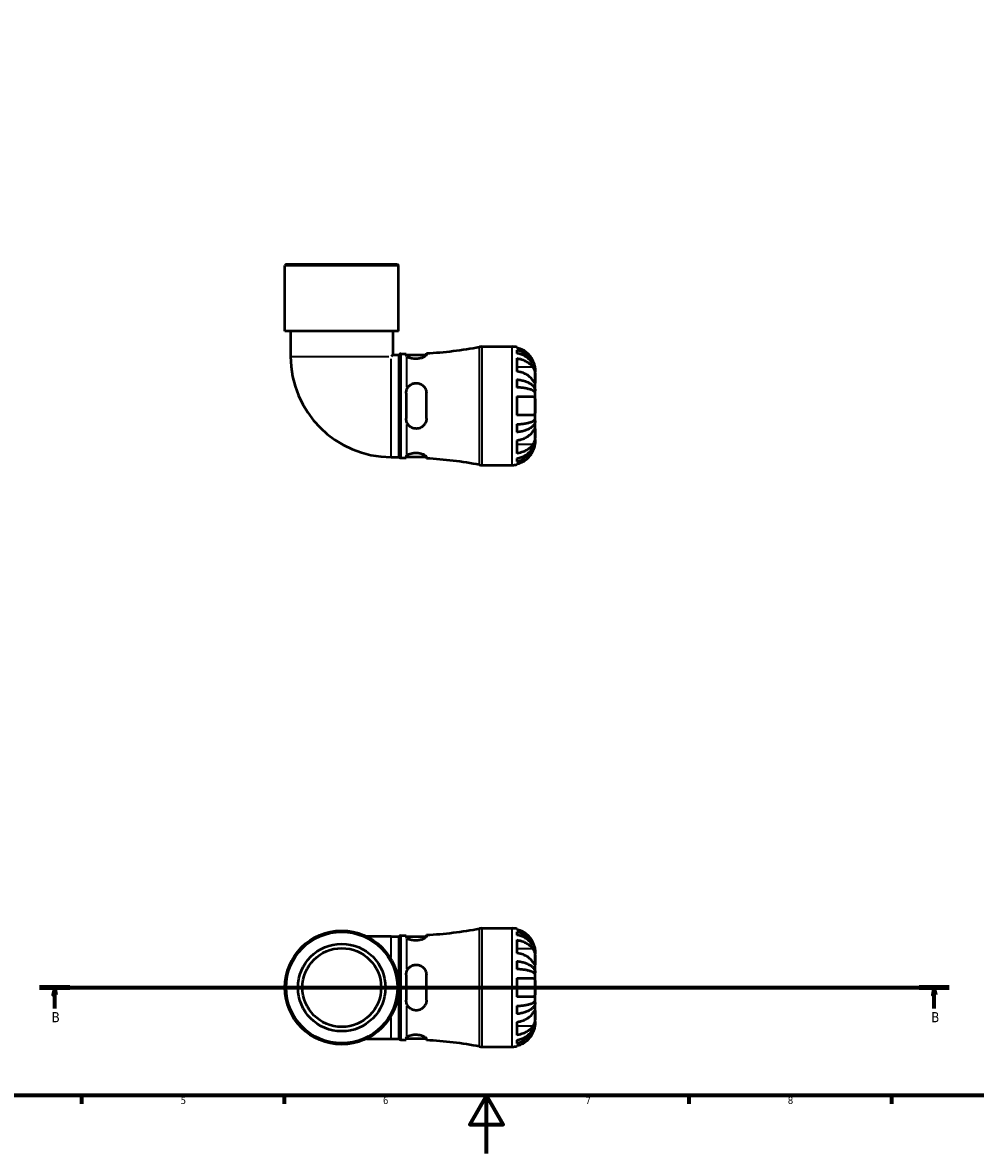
# Model space of a CAD drawing. Header units: millimetres. Extents: x 0 to 902, y 0 to 783.
# Tile 2 of 5: x 260 to 590, y 0 to 391. Entities that reach past the tile are written whole.
import ezdxf

# ---------------------------------------------------------------- set-up
doc = ezdxf.new("R2010")
doc.units = ezdxf.units.MM
doc.linetypes.add('CHAIN', pattern=[0.7087, 0.4724, -0.0591, 0.1181, -0.0591])
for name, color, linetype, lineweight in [('Border (ISO)', 7, 'Continuous', 70), ('Section Line (ISO)', 7, 'CHAIN', 70), ('Visible (ISO)', 7, 'Continuous', 50), ('Visible Narrow (ISO)', 7, 'Continuous', 35)]:
    doc.layers.add(name, color=color, linetype=linetype, lineweight=lineweight)
doc.styles.add('Label Text (ISO)', font='tahoma.ttf')
doc.styles.add('Note Text (ISO)', font='tahoma.ttf')

# ---------------------------------------------------------------- blocks, each defined once
blk = doc.blocks.new('Borders Default Border')
at = {"layer": 'Border (ISO)'}
for p, q in [((280.33, 20), (280.33, 17.1)), ((350.42, 20), (350.42, 17.1)), ((490.58, 20), (490.58, 17.1)), ((560.67, 20), (560.67, 17.1))]:
    blk.add_line(p, q, dxfattribs=at)
at = {"layer": 'Border (ISO)', "flags": 128}
for points in [[(20, 20), (20, 574), (821, 574), (821, 20), (20, 20)], [(420.5, 0), (420.5, 20), (414.73, 10), (426.27, 10), (420.5, 20)]]:
    blk.add_lwpolyline(points, dxfattribs=at)
at = {"layer": 'Border (ISO)', "color": 232, "true_color": 0xca0064, "char_height": 2.5, "attachment_point": 7, "style": 'Note Text (ISO)'}
for s, insert in [('5', (314.64, 17.05)), ('6', (384.66, 17.05)), ('7', (454.77, 17.1)), ('8', (524.81, 17.04))]:
    blk.add_mtext(s, dxfattribs=dict(at, insert=insert))
blk = doc.blocks.new('2dTransSection0')
at = {"layer": 'Section Line (ISO)', "linetype": 'CHAIN'}
blk.add_line((265.84, 57.4), (580.72, 57.4), dxfattribs=at)
at = {"layer": 'Section Line (ISO)', "linetype": 'Continuous', "lineweight": 140}
for p, q in [((265.84, 57.4), (276.26, 57.4)), ((570.3, 57.4), (580.72, 57.4))]:
    blk.add_line(p, q, dxfattribs=at)
at = {"layer": 'Section Line (ISO)', "linetype": 'Continuous'}
for p, q in [((271.05, 57.4), (270.55, 54.9)), ((270.55, 54.9), (271.55, 54.9)), ((271.05, 54.9), (271.05, 57.4)), ((271.55, 54.9), (271.05, 57.4)), ((271.05, 50.18), (271.05, 54.9)), ((575.51, 57.4), (575.01, 54.9)), ((575.01, 54.9), (576.01, 54.9)), ((575.51, 54.9), (575.51, 57.4)), ((576.01, 54.9), (575.51, 57.4)), ((575.51, 50.18), (575.51, 54.9))]:
    blk.add_line(p, q, dxfattribs=at)
at = {"layer": 'Section Line (ISO)', "linetype": 'Continuous', "flags": 128}
for points in [[(271.55, 54.9), (271.05, 57.4), (270.55, 54.9), (271.55, 54.9)], [(576.01, 54.9), (575.51, 57.4), (575.01, 54.9), (576.01, 54.9)]]:
    blk.add_lwpolyline(points, dxfattribs=at)
at = {"layer": 'Section Line (ISO)'}
for points in [[(271.55, 54.9), (271.05, 57.4), (270.55, 54.9), (271.55, 54.9)], [(576.01, 54.9), (575.51, 57.4), (575.01, 54.9), (576.01, 54.9)]]:
    blk.add_solid(points, dxfattribs=at)
at = {"layer": 'Section Line (ISO)', "char_height": 3.5, "attachment_point": 7, "style": 'Label Text (ISO)'}
for insert in [(269.98, 45.4), (574.44, 45.4)]:
    blk.add_mtext('B', dxfattribs=dict(at, insert=insert))

msp = doc.modelspace()

# ---------------------------------------------------------------- linework, layer by layer
at = {"layer": 'Visible (ISO)'}
for p, q in [((351.133, 307.741), (350.723, 307.331)), ((390.101, 307.331), (350.723, 307.331)), ((350.723, 284.641), (350.723, 307.331)), ((351.133, 307.741), (389.691, 307.741)), ((389.691, 307.741), (390.101, 307.331)), ((390.101, 284.641), (390.101, 307.331)), ((390.101, 284.641), (350.723, 284.641)), ((352.692, 284.641), (352.692, 275.885)), ((388.132, 284.641), (388.132, 276.462)), ((418.903, 279.241), (429.412, 279.241)), ((431.012, 279.08), (431.012, 278.826)), ((431.012, 278.053), (431.012, 276.909)), ((388.132, 276.462), (387.556, 275.885)), ((388.132, 276.462), (390.256, 276.462)), ((390.256, 241.021), (390.256, 276.462)), ((390.906, 276.781), (392.706, 276.781)), ((392.706, 276.781), (392.706, 276.236)), ((392.706, 276.381), (399.704, 276.381)), ((399.706, 276.412), (399.706, 276.951)), ((431.012, 275.206), (431.012, 270.681)), ((437.412, 270.437), (437.404, 270.437)), ((437.412, 270.437), (437.412, 271.241)), ((437.412, 270.131), (437.412, 270.437)), ((437.412, 267.58), (437.412, 270.131)), ((431.012, 267.884), (431.012, 265.122)), ((437.412, 263.892), (437.412, 267.58)), ((392.706, 263.141), (392.706, 254.341)), ((399.706, 254.341), (399.706, 263.141)), ((437.412, 263.892), (436.853, 263.892)), ((437.412, 263.153), (437.412, 263.892)), ((437.412, 258.741), (437.412, 263.153)), ((431.012, 261.941), (431.012, 255.541)), ((437.412, 254.33), (437.412, 258.741)), ((431.012, 252.36), (431.012, 249.598)), ((437.412, 253.591), (436.853, 253.591)), ((437.412, 253.591), (437.412, 254.33)), ((437.412, 249.902), (437.412, 253.591)), ((431.012, 246.802), (431.012, 242.276)), ((437.412, 247.046), (437.404, 247.046)), ((437.412, 247.352), (437.412, 249.902)), ((437.412, 247.046), (437.412, 247.352)), ((437.412, 246.241), (437.412, 247.046)), ((387.556, 241.021), (390.256, 241.021)), ((390.906, 240.701), (392.706, 240.701)), ((392.706, 241.246), (392.706, 240.701)), ((392.706, 241.101), (399.704, 241.101)), ((399.706, 240.531), (399.706, 241.071)), ((431.012, 240.574), (431.012, 239.43)), ((418.903, 238.241), (429.412, 238.241)), ((431.012, 238.656), (431.012, 238.403)), ((387.556, 75.121), (378.994, 75.121)), ((387.556, 75.121), (390.256, 75.121)), ((390.256, 39.681), (390.256, 75.121)), ((390.906, 75.441), (392.706, 75.441)), ((392.706, 75.441), (392.706, 74.896)), ((392.706, 75.041), (399.704, 75.041)), ((399.706, 75.072), (399.706, 75.611)), ((418.903, 77.901), (429.412, 77.901)), ((431.012, 77.739), (431.012, 77.486)), ((431.012, 76.712), (431.012, 75.568)), ((431.012, 73.866), (431.012, 69.34)), ((431.012, 66.544), (431.012, 63.782)), ((437.412, 69.097), (437.404, 69.097)), ((437.412, 69.097), (437.412, 69.901)), ((437.412, 68.79), (437.412, 69.097)), ((437.412, 66.24), (437.412, 68.79)), ((437.412, 62.552), (437.412, 66.24)), ((392.706, 61.801), (392.706, 53.001)), ((399.706, 53.001), (399.706, 61.801)), ((431.012, 60.601), (431.012, 54.201)), ((437.412, 62.552), (436.853, 62.552)), ((437.412, 61.812), (437.412, 62.552)), ((437.412, 57.401), (437.412, 61.812)), ((437.412, 52.989), (437.412, 57.401)), ((431.012, 51.02), (431.012, 48.258)), ((437.412, 52.25), (436.853, 52.25)), ((437.412, 52.25), (437.412, 52.989)), ((437.412, 48.562), (437.412, 52.25)), ((437.412, 46.011), (437.412, 48.562)), ((431.012, 45.461), (431.012, 40.936)), ((437.412, 45.705), (437.404, 45.705)), ((437.412, 45.705), (437.412, 46.011)), ((437.412, 44.901), (437.412, 45.705)), ((378.994, 39.681), (387.556, 39.681)), ((387.556, 39.681), (390.256, 39.681)), ((390.906, 39.361), (392.706, 39.361)), ((392.706, 39.906), (392.706, 39.361)), ((392.706, 39.761), (399.704, 39.761)), ((399.706, 39.191), (399.706, 39.73)), ((431.012, 39.234), (431.012, 38.09)), ((418.903, 36.901), (429.412, 36.901)), ((431.012, 37.316), (431.012, 37.063))]:
    msp.add_line(p, q, dxfattribs=at)
for radius in [19.689, 19.279, 15.146, 13.631]:
    msp.add_circle((370.412, 57.401), radius, dxfattribs=at)
for centre, radius, start, end in [((392.956, 410.757), 133.976, 272.88791, 280.83162), ((418.903, 275.141), 4.1, 90, 100.83162), ((429.412, 271.241), 8, 78.46304, 90), ((387.556, 275.885), 34.864, 180, 270), ((390.906, 275.961), 0.82, 90, 142.40741), ((390.906, 241.521), 0.82, 217.59259, 270), ((392.956, 106.726), 133.976, 79.16838, 87.11209), ((418.903, 242.341), 4.1, 259.16838, 270), ((429.412, 246.241), 8, 270, 281.53696), ((390.906, 74.621), 0.82, 90, 142.40741), ((392.956, 209.417), 133.976, 272.88791, 280.83162), ((418.903, 73.801), 4.1, 90, 100.83162), ((429.412, 69.901), 8, 78.46304, 90), ((390.906, 40.181), 0.82, 217.59259, 270), ((392.956, -94.615), 133.976, 79.16838, 87.11209), ((418.903, 41.001), 4.1, 259.16838, 270), ((429.412, 44.901), 8, 270, 281.53696)]:
    msp.add_arc(centre, radius, start, end, dxfattribs=at)
for points, knots in [([(436.594, 274.441), (436.439, 274.766), (436.254, 275.093), (435.747, 275.859), (435.398, 276.282), (434.698, 276.988), (434.283, 277.336), (433.39, 277.938), (432.911, 278.191), (432.016, 278.564), (431.52, 278.721), (431.012, 278.826)], [4.03217579, 4.03217579, 4.03217579, 4.03217579, 4.13513094, 4.13513094, 4.28512034, 4.28512034, 4.43331426, 4.43331426, 4.58150818, 4.58150818, 4.72425651, 4.72425651, 4.72425651, 4.72425651]), ([(431.012, 278.053), (431.525, 277.951), (432.026, 277.798), (432.926, 277.437), (433.406, 277.193), (434.3, 276.614), (434.716, 276.278), (435.414, 275.6), (435.762, 275.197), (436.36, 274.328), (436.612, 273.862), (436.991, 272.975), (437.152, 272.472), (437.363, 271.443), (437.412, 270.918), (437.412, 270.437)], [0.1517731, 0.1517731, 0.1517731, 0.1517731, 0.2959053, 0.2959053, 0.44402, 0.44402, 0.5921347, 0.5921347, 0.7405595, 0.7405595, 0.8889844, 0.8889844, 1.0379976, 1.0379976, 1.1870108, 1.1870108, 1.1870108, 1.1870108]), ([(399.706, 276.412), (399.706, 276.36), (399.688, 276.304), (399.573, 276.114), (399.411, 275.967), (398.935, 275.664), (398.618, 275.509), (397.905, 275.256), (397.525, 275.156), (396.726, 275.026), (396.319, 274.995), (395.519, 275.008), (395.139, 275.049), (394.391, 275.192), (394.038, 275.298), (393.399, 275.556), (393.133, 275.71), (392.956, 275.857)], [-1.0005921, -1.0005921, -1.0005921, -1.0005921, -0.9364786, -0.9364786, -0.7964131, -0.7964131, -0.6514736, -0.6514736, -0.5225634, -0.5225634, -0.3996103, -0.3996103, -0.2813364, -0.2813364, -0.1498291, -0.1498291, 0, 0, 0, 0]), ([(437.412, 270.131), (437.412, 270.559), (437.363, 271.026), (437.152, 271.942), (436.991, 272.39), (436.612, 273.179), (436.36, 273.594), (435.762, 274.367), (435.414, 274.726), (434.716, 275.329), (434.3, 275.628), (433.406, 276.144), (432.926, 276.361), (432.026, 276.682), (431.525, 276.818), (431.012, 276.909)], [3.5727317, 3.5727317, 3.5727317, 3.5727317, 3.721745, 3.721745, 3.8707582, 3.8707582, 4.019183, 4.019183, 4.1676079, 4.1676079, 4.3157226, 4.3157226, 4.4638373, 4.4638373, 4.6079695, 4.6079695, 4.6079695, 4.6079695]), ([(431.012, 275.206), (431.52, 275.132), (432.016, 275.021), (432.911, 274.757), (433.39, 274.578), (434.283, 274.153), (434.698, 273.906), (435.398, 273.407), (435.747, 273.108), (436.254, 272.566), (436.439, 272.335), (436.594, 272.106)], [0.1517835, 0.1517835, 0.1517835, 0.1517835, 0.29453183, 0.29453183, 0.44272575, 0.44272575, 0.59091966, 0.59091966, 0.74090906, 0.74090906, 0.84386421, 0.84386421, 0.84386421, 0.84386421]), ([(437.412, 271.241), (437.412, 271.241), (437.412, 271.267), (437.41, 271.371), (437.409, 271.455), (437.391, 271.747), (437.367, 271.997), (437.274, 272.505), (437.223, 272.73), (437.112, 273.125), (437.062, 273.285), (436.952, 273.602), (436.894, 273.756), (436.758, 274.088), (436.679, 274.266), (436.594, 274.441)], [0, 0, 0, 0, 0.06960453, 0.06960453, 0.14559569, 0.14559569, 0.26884906, 0.26884906, 0.35168426, 0.35168426, 0.40551291, 0.40551291, 0.45571277, 0.45571277, 0.51333093, 0.51333093, 0.51333093, 0.51333093]), ([(436.594, 267.58), (436.439, 267.809), (436.254, 268.041), (435.747, 268.583), (435.398, 268.882), (434.698, 269.381), (434.283, 269.627), (433.39, 270.053), (432.911, 270.231), (432.016, 270.495), (431.52, 270.607), (431.012, 270.681)], [4.03217579, 4.03217579, 4.03217579, 4.03217579, 4.13513094, 4.13513094, 4.28512034, 4.28512034, 4.43331426, 4.43331426, 4.58150818, 4.58150818, 4.72425651, 4.72425651, 4.72425651, 4.72425651]), ([(436.594, 272.106), (436.662, 272.006), (436.726, 271.899), (436.873, 271.621), (436.95, 271.444), (437.086, 271.069), (437.143, 270.872), (437.257, 270.388), (437.304, 270.097), (437.382, 269.399), (437.399, 268.999), (437.414, 268.234), (437.412, 267.879), (437.412, 267.58)], [-0.51605321, -0.51605321, -0.51605321, -0.51605321, -0.46927389, -0.46927389, -0.40272959, -0.40272959, -0.33754407, -0.33754407, -0.24860938, -0.24860938, -0.12674173, -0.12674173, 0, 0, 0, 0]), ([(392.956, 264.44), (393.098, 264.796), (393.298, 265.127), (393.811, 265.725), (394.128, 265.988), (394.838, 266.388), (395.224, 266.526), (396.045, 266.663), (396.465, 266.657), (397.286, 266.497), (397.674, 266.345), (398.435, 265.882), (398.787, 265.552), (399.329, 264.787), (399.521, 264.357), (399.678, 263.652), (399.706, 263.398), (399.706, 263.141)], [-1.0590367, -1.0590367, -1.0590367, -1.0590367, -0.9385981, -0.9385981, -0.8119586, -0.8119586, -0.6880442, -0.6880442, -0.5616521, -0.5616521, -0.4347623, -0.4347623, -0.2847153, -0.2847153, -0.1380796, -0.1380796, -0.0584762, -0.0584762, -0.0584762, -0.0584762]), ([(431.012, 267.884), (431.525, 267.831), (432.026, 267.751), (432.926, 267.562), (433.406, 267.434), (434.3, 267.13), (434.716, 266.954), (435.414, 266.599), (435.762, 266.387), (436.36, 265.932), (436.612, 265.688), (436.991, 265.223), (437.152, 264.959), (437.363, 264.419), (437.412, 264.144), (437.412, 263.892)], [0.1517731, 0.1517731, 0.1517731, 0.1517731, 0.2959053, 0.2959053, 0.44402, 0.44402, 0.5921347, 0.5921347, 0.7405595, 0.7405595, 0.8889844, 0.8889844, 1.0379976, 1.0379976, 1.1870108, 1.1870108, 1.1870108, 1.1870108]), ([(437.412, 267.58), (437.412, 267.433), (437.412, 267.3), (437.411, 267.06), (437.41, 266.956), (437.399, 266.745), (437.385, 266.67), (437.323, 266.629), (437.278, 266.657), (437.165, 266.778), (437.109, 266.849), (436.979, 267.025), (436.905, 267.128), (436.752, 267.348), (436.676, 267.46), (436.594, 267.58)], [0, 0, 0, 0, 0.0626039, 0.0626039, 0.12946018, 0.12946018, 0.23227607, 0.23227607, 0.32766079, 0.32766079, 0.39439512, 0.39439512, 0.45981717, 0.45981717, 0.51643089, 0.51643089, 0.51643089, 0.51643089]), ([(437.412, 263.153), (437.412, 263.277), (437.363, 263.413), (437.152, 263.679), (436.991, 263.809), (436.612, 264.039), (436.36, 264.159), (435.762, 264.384), (435.414, 264.488), (434.716, 264.663), (434.3, 264.75), (433.406, 264.9), (432.926, 264.963), (432.026, 265.057), (431.525, 265.096), (431.012, 265.122)], [3.5727317, 3.5727317, 3.5727317, 3.5727317, 3.721745, 3.721745, 3.8707582, 3.8707582, 4.019183, 4.019183, 4.1676079, 4.1676079, 4.3157226, 4.3157226, 4.4638373, 4.4638373, 4.6079695, 4.6079695, 4.6079695, 4.6079695]), ([(431.012, 261.941), (431.52, 261.941), (432.016, 261.941), (432.911, 261.941), (433.39, 261.941), (434.283, 261.941), (434.698, 261.941), (435.398, 261.941), (435.747, 261.941), (436.254, 261.941), (436.439, 261.941), (436.594, 261.941)], [0.1517835, 0.1517835, 0.1517835, 0.1517835, 0.29453183, 0.29453183, 0.44272575, 0.44272575, 0.59091966, 0.59091966, 0.74090906, 0.74090906, 0.84386421, 0.84386421, 0.84386421, 0.84386421]), ([(436.594, 261.941), (436.66, 261.941), (436.722, 261.933), (436.869, 261.888), (436.948, 261.841), (437.085, 261.704), (437.143, 261.617), (437.257, 261.365), (437.304, 261.186), (437.382, 260.687), (437.399, 260.346), (437.414, 259.582), (437.412, 259.164), (437.412, 258.741)], [-0.5159245, -0.5159245, -0.5159245, -0.5159245, -0.47074715, -0.47074715, -0.40311077, -0.40311077, -0.33740557, -0.33740557, -0.24866964, -0.24866964, -0.12673966, -0.12673966, 0, 0, 0, 0]), ([(437.412, 258.741), (437.412, 258.337), (437.413, 257.937), (437.401, 257.241), (437.389, 256.943), (437.332, 256.431), (437.288, 256.217), (437.176, 255.926), (437.12, 255.827), (436.99, 255.676), (436.917, 255.622), (436.761, 255.556), (436.68, 255.541), (436.594, 255.541)], [-2.21111993, -2.21111993, -2.21111993, -2.21111993, -2.0898399, -2.0898399, -1.98614814, -1.98614814, -1.88775858, -1.88775858, -1.81973063, -1.81973063, -1.75376732, -1.75376732, -1.69399568, -1.69399568, -1.69399568, -1.69399568]), ([(436.594, 255.541), (436.439, 255.541), (436.254, 255.541), (435.747, 255.541), (435.398, 255.541), (434.698, 255.541), (434.283, 255.541), (433.39, 255.541), (432.911, 255.541), (432.016, 255.541), (431.52, 255.541), (431.012, 255.541)], [4.03217579, 4.03217579, 4.03217579, 4.03217579, 4.13513094, 4.13513094, 4.28512034, 4.28512034, 4.43331426, 4.43331426, 4.58150818, 4.58150818, 4.72425651, 4.72425651, 4.72425651, 4.72425651]), ([(399.706, 254.341), (399.706, 254.135), (399.688, 253.929), (399.573, 253.286), (399.411, 252.867), (398.935, 252.103), (398.618, 251.763), (397.905, 251.254), (397.525, 251.072), (396.726, 250.857), (396.319, 250.819), (395.519, 250.887), (395.139, 250.985), (394.391, 251.318), (394.038, 251.562), (393.399, 252.196), (393.133, 252.599), (392.956, 253.042)], [-1.0006305, -1.0006305, -1.0006305, -1.0006305, -0.9365003, -0.9365003, -0.7964124, -0.7964124, -0.6514774, -0.6514774, -0.5225707, -0.5225707, -0.3996171, -0.3996171, -0.2813393, -0.2813393, -0.1498285, -0.1498285, -0.000038, -0.000038, -0.000038, -0.000038]), ([(431.012, 252.36), (431.525, 252.386), (432.026, 252.426), (432.926, 252.519), (433.406, 252.582), (434.3, 252.732), (434.716, 252.819), (435.414, 252.994), (435.762, 253.099), (436.36, 253.324), (436.612, 253.444), (436.991, 253.673), (437.152, 253.803), (437.363, 254.07), (437.412, 254.205), (437.412, 254.33)], [0.1517731, 0.1517731, 0.1517731, 0.1517731, 0.2959053, 0.2959053, 0.44402, 0.44402, 0.5921347, 0.5921347, 0.7405595, 0.7405595, 0.8889844, 0.8889844, 1.0379976, 1.0379976, 1.1870108, 1.1870108, 1.1870108, 1.1870108]), ([(437.412, 253.591), (437.412, 253.339), (437.363, 253.063), (437.152, 252.524), (436.991, 252.26), (436.612, 251.795), (436.36, 251.551), (435.762, 251.095), (435.414, 250.884), (434.716, 250.529), (434.3, 250.353), (433.406, 250.049), (432.926, 249.921), (432.026, 249.732), (431.525, 249.651), (431.012, 249.598)], [3.5727317, 3.5727317, 3.5727317, 3.5727317, 3.721745, 3.721745, 3.8707582, 3.8707582, 4.019183, 4.019183, 4.1676079, 4.1676079, 4.3157226, 4.3157226, 4.4638373, 4.4638373, 4.6079695, 4.6079695, 4.6079695, 4.6079695]), ([(436.594, 249.902), (436.662, 250.002), (436.726, 250.096), (436.873, 250.308), (436.95, 250.418), (437.086, 250.603), (437.143, 250.677), (437.257, 250.806), (437.304, 250.843), (437.382, 250.834), (437.399, 250.753), (437.414, 250.438), (437.412, 250.201), (437.412, 249.902)], [-0.51605321, -0.51605321, -0.51605321, -0.51605321, -0.46927389, -0.46927389, -0.40272959, -0.40272959, -0.33754407, -0.33754407, -0.24860938, -0.24860938, -0.12674173, -0.12674173, 0, 0, 0, 0]), ([(431.012, 246.802), (431.52, 246.876), (432.016, 246.987), (432.911, 247.251), (433.39, 247.43), (434.283, 247.855), (434.698, 248.102), (435.398, 248.601), (435.747, 248.9), (436.254, 249.442), (436.439, 249.673), (436.594, 249.902)], [0.1517835, 0.1517835, 0.1517835, 0.1517835, 0.29453183, 0.29453183, 0.44272575, 0.44272575, 0.59091966, 0.59091966, 0.74090906, 0.74090906, 0.84386421, 0.84386421, 0.84386421, 0.84386421]), ([(431.012, 240.574), (431.525, 240.664), (432.026, 240.801), (432.926, 241.122), (433.406, 241.339), (434.3, 241.855), (434.716, 242.154), (435.414, 242.756), (435.762, 243.116), (436.36, 243.889), (436.612, 244.303), (436.991, 245.093), (437.152, 245.541), (437.363, 246.456), (437.412, 246.924), (437.412, 247.352)], [0.1517731, 0.1517731, 0.1517731, 0.1517731, 0.2959053, 0.2959053, 0.44402, 0.44402, 0.5921347, 0.5921347, 0.7405595, 0.7405595, 0.8889844, 0.8889844, 1.0379976, 1.0379976, 1.1870108, 1.1870108, 1.1870108, 1.1870108]), ([(437.412, 247.046), (437.412, 246.565), (437.363, 246.04), (437.152, 245.011), (436.991, 244.507), (436.612, 243.62), (436.36, 243.155), (435.762, 242.286), (435.414, 241.882), (434.716, 241.205), (434.3, 240.869), (433.406, 240.289), (432.926, 240.046), (432.026, 239.684), (431.525, 239.532), (431.012, 239.43)], [3.5727317, 3.5727317, 3.5727317, 3.5727317, 3.721745, 3.721745, 3.8707582, 3.8707582, 4.019183, 4.019183, 4.1676079, 4.1676079, 4.3157226, 4.3157226, 4.4638373, 4.4638373, 4.6079695, 4.6079695, 4.6079695, 4.6079695]), ([(437.412, 249.902), (437.412, 249.755), (437.412, 249.593), (437.411, 249.235), (437.41, 249.037), (437.399, 248.513), (437.385, 248.177), (437.323, 247.522), (437.278, 247.208), (437.165, 246.694), (437.109, 246.491), (436.979, 246.11), (436.905, 245.933), (436.752, 245.628), (436.676, 245.497), (436.594, 245.377)], [0, 0, 0, 0, 0.0626039, 0.0626039, 0.12946018, 0.12946018, 0.23227607, 0.23227607, 0.32766079, 0.32766079, 0.39439512, 0.39439512, 0.45981717, 0.45981717, 0.51643089, 0.51643089, 0.51643089, 0.51643089]), ([(436.594, 245.377), (436.439, 245.148), (436.254, 244.916), (435.747, 244.374), (435.398, 244.075), (434.698, 243.576), (434.283, 243.33), (433.39, 242.904), (432.911, 242.726), (432.016, 242.462), (431.52, 242.351), (431.012, 242.276)], [4.03217579, 4.03217579, 4.03217579, 4.03217579, 4.13513094, 4.13513094, 4.28512034, 4.28512034, 4.43331426, 4.43331426, 4.58150818, 4.58150818, 4.72425651, 4.72425651, 4.72425651, 4.72425651]), ([(431.012, 238.656), (431.52, 238.761), (432.016, 238.919), (432.911, 239.292), (433.39, 239.545), (434.283, 240.146), (434.698, 240.495), (435.398, 241.201), (435.747, 241.623), (436.254, 242.39), (436.439, 242.717), (436.594, 243.041)], [0.1517835, 0.1517835, 0.1517835, 0.1517835, 0.29453183, 0.29453183, 0.44272575, 0.44272575, 0.59091966, 0.59091966, 0.74090906, 0.74090906, 0.84386421, 0.84386421, 0.84386421, 0.84386421]), ([(436.594, 243.041), (436.66, 243.177), (436.722, 243.315), (436.869, 243.659), (436.948, 243.866), (437.085, 244.267), (437.143, 244.46), (437.257, 244.895), (437.304, 245.126), (437.382, 245.614), (437.399, 245.839), (437.414, 246.158), (437.412, 246.241), (437.412, 246.241)], [-0.5159245, -0.5159245, -0.5159245, -0.5159245, -0.47074715, -0.47074715, -0.40311077, -0.40311077, -0.33740557, -0.33740557, -0.24866964, -0.24866964, -0.12673966, -0.12673966, 0, 0, 0, 0]), ([(392.956, 241.625), (393.098, 241.744), (393.298, 241.866), (393.811, 242.102), (394.128, 242.214), (394.838, 242.387), (395.224, 242.447), (396.045, 242.494), (396.465, 242.48), (397.286, 242.376), (397.674, 242.289), (398.435, 242.051), (398.787, 241.894), (399.329, 241.579), (399.521, 241.422), (399.678, 241.205), (399.706, 241.135), (399.706, 241.071)], [-1.0590367, -1.0590367, -1.0590367, -1.0590367, -0.9385981, -0.9385981, -0.8119586, -0.8119586, -0.6880442, -0.6880442, -0.5616521, -0.5616521, -0.4347623, -0.4347623, -0.2847153, -0.2847153, -0.1380796, -0.1380796, -0.0584762, -0.0584762, -0.0584762, -0.0584762]), ([(399.706, 75.072), (399.706, 75.02), (399.688, 74.964), (399.573, 74.774), (399.411, 74.627), (398.935, 74.323), (398.618, 74.168), (397.905, 73.916), (397.525, 73.815), (396.726, 73.685), (396.319, 73.655), (395.519, 73.668), (395.139, 73.709), (394.391, 73.852), (394.038, 73.958), (393.399, 74.216), (393.133, 74.37), (392.956, 74.517)], [-1.0006305, -1.0006305, -1.0006305, -1.0006305, -0.9365003, -0.9365003, -0.7964124, -0.7964124, -0.6514774, -0.6514774, -0.5225707, -0.5225707, -0.3996171, -0.3996171, -0.2813393, -0.2813393, -0.1498285, -0.1498285, -0.000038, -0.000038, -0.000038, -0.000038]), ([(436.594, 73.101), (436.439, 73.425), (436.254, 73.752), (435.747, 74.519), (435.398, 74.942), (434.698, 75.647), (434.283, 75.996), (433.39, 76.598), (432.911, 76.851), (432.016, 77.224), (431.52, 77.381), (431.012, 77.486)], [4.03217579, 4.03217579, 4.03217579, 4.03217579, 4.13513094, 4.13513094, 4.28512034, 4.28512034, 4.43331426, 4.43331426, 4.58150818, 4.58150818, 4.72425651, 4.72425651, 4.72425651, 4.72425651]), ([(431.012, 76.712), (431.525, 76.611), (432.026, 76.458), (432.926, 76.097), (433.406, 75.853), (434.3, 75.273), (434.716, 74.937), (435.414, 74.26), (435.762, 73.856), (436.36, 72.987), (436.612, 72.522), (436.991, 71.635), (437.152, 71.131), (437.363, 70.103), (437.412, 69.578), (437.412, 69.097)], [0.1517731, 0.1517731, 0.1517731, 0.1517731, 0.2959053, 0.2959053, 0.44402, 0.44402, 0.5921347, 0.5921347, 0.7405595, 0.7405595, 0.8889844, 0.8889844, 1.0379976, 1.0379976, 1.1870108, 1.1870108, 1.1870108, 1.1870108]), ([(437.412, 68.79), (437.412, 69.218), (437.363, 69.686), (437.152, 70.601), (436.991, 71.05), (436.612, 71.839), (436.36, 72.253), (435.762, 73.027), (435.414, 73.386), (434.716, 73.988), (434.3, 74.288), (433.406, 74.803), (432.926, 75.02), (432.026, 75.342), (431.525, 75.478), (431.012, 75.568)], [3.5727317, 3.5727317, 3.5727317, 3.5727317, 3.721745, 3.721745, 3.8707582, 3.8707582, 4.019183, 4.019183, 4.1676079, 4.1676079, 4.3157226, 4.3157226, 4.4638373, 4.4638373, 4.6079695, 4.6079695, 4.6079695, 4.6079695]), ([(431.012, 73.866), (431.52, 73.792), (432.016, 73.68), (432.911, 73.417), (433.39, 73.238), (434.283, 72.812), (434.698, 72.566), (435.398, 72.067), (435.747, 71.768), (436.254, 71.226), (436.439, 70.995), (436.594, 70.765)], [0.1517835, 0.1517835, 0.1517835, 0.1517835, 0.29453183, 0.29453183, 0.44272575, 0.44272575, 0.59091966, 0.59091966, 0.74090906, 0.74090906, 0.84386421, 0.84386421, 0.84386421, 0.84386421]), ([(437.412, 69.901), (437.412, 69.901), (437.413, 69.978), (437.401, 70.254), (437.389, 70.432), (437.332, 70.863), (437.288, 71.108), (437.176, 71.565), (437.12, 71.761), (436.99, 72.159), (436.917, 72.359), (436.761, 72.741), (436.68, 72.922), (436.594, 73.101)], [-2.21111993, -2.21111993, -2.21111993, -2.21111993, -2.0898399, -2.0898399, -1.98614814, -1.98614814, -1.88775858, -1.88775858, -1.81973063, -1.81973063, -1.75376732, -1.75376732, -1.69399568, -1.69399568, -1.69399568, -1.69399568]), ([(436.594, 70.765), (436.662, 70.666), (436.726, 70.559), (436.873, 70.281), (436.95, 70.104), (437.086, 69.728), (437.143, 69.532), (437.257, 69.047), (437.304, 68.757), (437.382, 68.059), (437.399, 67.658), (437.414, 66.893), (437.412, 66.539), (437.412, 66.24)], [-0.51605321, -0.51605321, -0.51605321, -0.51605321, -0.46927389, -0.46927389, -0.40272959, -0.40272959, -0.33754407, -0.33754407, -0.24860938, -0.24860938, -0.12674173, -0.12674173, 0, 0, 0, 0]), ([(436.594, 66.24), (436.439, 66.469), (436.254, 66.7), (435.747, 67.243), (435.398, 67.541), (434.698, 68.04), (434.283, 68.287), (433.39, 68.712), (432.911, 68.891), (432.016, 69.155), (431.52, 69.266), (431.012, 69.34)], [4.03217579, 4.03217579, 4.03217579, 4.03217579, 4.13513094, 4.13513094, 4.28512034, 4.28512034, 4.43331426, 4.43331426, 4.58150818, 4.58150818, 4.72425651, 4.72425651, 4.72425651, 4.72425651]), ([(431.012, 66.544), (431.525, 66.491), (432.026, 66.411), (432.926, 66.221), (433.406, 66.094), (434.3, 65.79), (434.716, 65.613), (435.414, 65.258), (435.762, 65.047), (436.36, 64.591), (436.612, 64.347), (436.991, 63.882), (437.152, 63.618), (437.363, 63.079), (437.412, 62.804), (437.412, 62.552)], [0.1517731, 0.1517731, 0.1517731, 0.1517731, 0.2959053, 0.2959053, 0.44402, 0.44402, 0.5921347, 0.5921347, 0.7405595, 0.7405595, 0.8889844, 0.8889844, 1.0379976, 1.0379976, 1.1870108, 1.1870108, 1.1870108, 1.1870108]), ([(392.956, 63.1), (393.098, 63.456), (393.298, 63.787), (393.811, 64.385), (394.128, 64.647), (394.838, 65.048), (395.224, 65.186), (396.045, 65.322), (396.465, 65.316), (397.286, 65.156), (397.674, 65.004), (398.435, 64.542), (398.787, 64.211), (399.329, 63.447), (399.521, 63.017), (399.678, 62.312), (399.706, 62.057), (399.706, 61.801)], [-1.0590367, -1.0590367, -1.0590367, -1.0590367, -0.9385769, -0.9385769, -0.8119581, -0.8119581, -0.6880436, -0.6880436, -0.5616515, -0.5616515, -0.4347621, -0.4347621, -0.284715, -0.284715, -0.1380797, -0.1380797, -0.0584762, -0.0584762, -0.0584762, -0.0584762]), ([(437.412, 61.812), (437.412, 61.937), (437.363, 62.073), (437.152, 62.339), (436.991, 62.469), (436.612, 62.698), (436.36, 62.819), (435.762, 63.043), (435.414, 63.148), (434.716, 63.323), (434.3, 63.41), (433.406, 63.56), (432.926, 63.623), (432.026, 63.716), (431.525, 63.756), (431.012, 63.782)], [3.5727317, 3.5727317, 3.5727317, 3.5727317, 3.721745, 3.721745, 3.8707582, 3.8707582, 4.019183, 4.019183, 4.1676079, 4.1676079, 4.3157226, 4.3157226, 4.4638373, 4.4638373, 4.6079695, 4.6079695, 4.6079695, 4.6079695]), ([(437.412, 66.24), (437.412, 66.092), (437.412, 65.959), (437.411, 65.719), (437.41, 65.615), (437.399, 65.405), (437.385, 65.33), (437.323, 65.289), (437.278, 65.317), (437.165, 65.438), (437.109, 65.508), (436.979, 65.684), (436.905, 65.788), (436.752, 66.008), (436.676, 66.12), (436.594, 66.24)], [0, 0, 0, 0, 0.0626039, 0.0626039, 0.12946018, 0.12946018, 0.23227607, 0.23227607, 0.32766079, 0.32766079, 0.39439512, 0.39439512, 0.45981717, 0.45981717, 0.51643089, 0.51643089, 0.51643089, 0.51643089]), ([(431.012, 60.601), (431.52, 60.601), (432.016, 60.601), (432.911, 60.601), (433.39, 60.601), (434.283, 60.601), (434.698, 60.601), (435.398, 60.601), (435.747, 60.601), (436.254, 60.601), (436.439, 60.601), (436.594, 60.601)], [0.1517835, 0.1517835, 0.1517835, 0.1517835, 0.29453183, 0.29453183, 0.44272575, 0.44272575, 0.59091966, 0.59091966, 0.74090906, 0.74090906, 0.84386421, 0.84386421, 0.84386421, 0.84386421]), ([(436.594, 60.601), (436.61, 60.601), (436.626, 60.6), (436.726, 60.594), (436.805, 60.573), (436.937, 60.503), (436.992, 60.46), (437.099, 60.342), (437.149, 60.263), (437.261, 60.014), (437.31, 59.822), (437.383, 59.314), (437.399, 58.988), (437.414, 58.242), (437.412, 57.824), (437.412, 57.401)], [-0.51941856, -0.51941856, -0.51941856, -0.51941856, -0.50814121, -0.50814121, -0.44746114, -0.44746114, -0.39689748, -0.39689748, -0.33842903, -0.33842903, -0.24344262, -0.24344262, -0.12683785, -0.12683785, 0, 0, 0, 0]), ([(437.412, 57.401), (437.412, 57.169), (437.412, 56.938), (437.41, 56.464), (437.409, 56.224), (437.391, 55.626), (437.367, 55.296), (437.274, 54.839), (437.223, 54.684), (437.112, 54.479), (437.062, 54.412), (436.952, 54.309), (436.894, 54.271), (436.758, 54.215), (436.679, 54.201), (436.594, 54.201)], [0, 0, 0, 0, 0.06960453, 0.06960453, 0.14559569, 0.14559569, 0.26884906, 0.26884906, 0.35168426, 0.35168426, 0.40551291, 0.40551291, 0.45571277, 0.45571277, 0.51333093, 0.51333093, 0.51333093, 0.51333093]), ([(399.706, 53.001), (399.706, 52.794), (399.688, 52.589), (399.573, 51.946), (399.411, 51.527), (398.935, 50.763), (398.618, 50.423), (397.905, 49.914), (397.525, 49.732), (396.726, 49.516), (396.319, 49.479), (395.519, 49.546), (395.139, 49.645), (394.391, 49.977), (394.038, 50.221), (393.399, 50.856), (393.133, 51.259), (392.956, 51.702)], [-1.0005921, -1.0005921, -1.0005921, -1.0005921, -0.9364786, -0.9364786, -0.7964131, -0.7964131, -0.6514736, -0.6514736, -0.5225634, -0.5225634, -0.3996103, -0.3996103, -0.2813364, -0.2813364, -0.1498291, -0.1498291, 0, 0, 0, 0]), ([(436.594, 54.201), (436.439, 54.201), (436.254, 54.201), (435.747, 54.201), (435.398, 54.201), (434.698, 54.201), (434.283, 54.201), (433.39, 54.201), (432.911, 54.201), (432.016, 54.201), (431.52, 54.201), (431.012, 54.201)], [4.03217579, 4.03217579, 4.03217579, 4.03217579, 4.13513094, 4.13513094, 4.28512034, 4.28512034, 4.43331426, 4.43331426, 4.58150818, 4.58150818, 4.72425651, 4.72425651, 4.72425651, 4.72425651]), ([(431.012, 51.02), (431.525, 51.046), (432.026, 51.086), (432.926, 51.179), (433.406, 51.242), (434.3, 51.392), (434.716, 51.479), (435.414, 51.654), (435.762, 51.758), (436.36, 51.983), (436.612, 52.104), (436.991, 52.333), (437.152, 52.463), (437.363, 52.729), (437.412, 52.865), (437.412, 52.989)], [0.1517731, 0.1517731, 0.1517731, 0.1517731, 0.2959053, 0.2959053, 0.44402, 0.44402, 0.5921347, 0.5921347, 0.7405595, 0.7405595, 0.8889844, 0.8889844, 1.0379976, 1.0379976, 1.1870108, 1.1870108, 1.1870108, 1.1870108]), ([(437.412, 52.25), (437.412, 51.998), (437.363, 51.723), (437.152, 51.184), (436.991, 50.92), (436.612, 50.455), (436.36, 50.211), (435.762, 49.755), (435.414, 49.543), (434.716, 49.188), (434.3, 49.012), (433.406, 48.708), (432.926, 48.581), (432.026, 48.391), (431.525, 48.311), (431.012, 48.258)], [3.5727317, 3.5727317, 3.5727317, 3.5727317, 3.721745, 3.721745, 3.8707582, 3.8707582, 4.019183, 4.019183, 4.1676079, 4.1676079, 4.3157226, 4.3157226, 4.4638373, 4.4638373, 4.6079695, 4.6079695, 4.6079695, 4.6079695]), ([(431.012, 45.461), (431.52, 45.536), (432.016, 45.647), (432.911, 45.911), (433.39, 46.09), (434.283, 46.515), (434.698, 46.762), (435.398, 47.26), (435.747, 47.559), (436.254, 48.102), (436.439, 48.333), (436.594, 48.562)], [0.1517835, 0.1517835, 0.1517835, 0.1517835, 0.29453183, 0.29453183, 0.44272575, 0.44272575, 0.59091966, 0.59091966, 0.74090906, 0.74090906, 0.84386421, 0.84386421, 0.84386421, 0.84386421]), ([(436.594, 48.562), (436.662, 48.662), (436.726, 48.756), (436.873, 48.968), (436.95, 49.078), (437.086, 49.263), (437.143, 49.337), (437.257, 49.466), (437.304, 49.503), (437.382, 49.494), (437.399, 49.413), (437.414, 49.097), (437.412, 48.861), (437.412, 48.562)], [-0.51605321, -0.51605321, -0.51605321, -0.51605321, -0.46927389, -0.46927389, -0.40272959, -0.40272959, -0.33754407, -0.33754407, -0.24860938, -0.24860938, -0.12674173, -0.12674173, 0, 0, 0, 0]), ([(437.412, 48.562), (437.412, 48.415), (437.412, 48.253), (437.411, 47.894), (437.41, 47.697), (437.399, 47.173), (437.385, 46.837), (437.323, 46.181), (437.278, 45.868), (437.165, 45.354), (437.109, 45.151), (436.979, 44.77), (436.905, 44.593), (436.752, 44.287), (436.676, 44.157), (436.594, 44.037)], [0, 0, 0, 0, 0.0626039, 0.0626039, 0.12946018, 0.12946018, 0.23227607, 0.23227607, 0.32766079, 0.32766079, 0.39439512, 0.39439512, 0.45981717, 0.45981717, 0.51643089, 0.51643089, 0.51643089, 0.51643089]), ([(431.012, 39.234), (431.525, 39.324), (432.026, 39.46), (432.926, 39.782), (433.406, 39.998), (434.3, 40.514), (434.716, 40.813), (435.414, 41.416), (435.762, 41.775), (436.36, 42.549), (436.612, 42.963), (436.991, 43.752), (437.152, 44.2), (437.363, 45.116), (437.412, 45.583), (437.412, 46.011)], [0.1517731, 0.1517731, 0.1517731, 0.1517731, 0.2959053, 0.2959053, 0.44402, 0.44402, 0.5921347, 0.5921347, 0.7405595, 0.7405595, 0.8889844, 0.8889844, 1.0379976, 1.0379976, 1.1870108, 1.1870108, 1.1870108, 1.1870108]), ([(437.412, 45.705), (437.412, 45.224), (437.363, 44.699), (437.152, 43.67), (436.991, 43.167), (436.612, 42.28), (436.36, 41.814), (435.762, 40.945), (435.414, 40.542), (434.716, 39.865), (434.3, 39.529), (433.406, 38.949), (432.926, 38.705), (432.026, 38.344), (431.525, 38.191), (431.012, 38.09)], [3.5727317, 3.5727317, 3.5727317, 3.5727317, 3.721745, 3.721745, 3.8707582, 3.8707582, 4.019183, 4.019183, 4.1676079, 4.1676079, 4.3157226, 4.3157226, 4.4638373, 4.4638373, 4.6079695, 4.6079695, 4.6079695, 4.6079695]), ([(436.594, 44.037), (436.439, 43.807), (436.254, 43.576), (435.747, 43.034), (435.398, 42.735), (434.698, 42.236), (434.283, 41.99), (433.39, 41.564), (432.911, 41.385), (432.016, 41.121), (431.52, 41.01), (431.012, 40.936)], [4.03217579, 4.03217579, 4.03217579, 4.03217579, 4.13513094, 4.13513094, 4.28512034, 4.28512034, 4.43331426, 4.43331426, 4.58150818, 4.58150818, 4.72425651, 4.72425651, 4.72425651, 4.72425651]), ([(436.594, 41.701), (436.66, 41.837), (436.722, 41.974), (436.869, 42.319), (436.948, 42.526), (437.085, 42.927), (437.143, 43.12), (437.257, 43.555), (437.304, 43.786), (437.382, 44.274), (437.399, 44.499), (437.414, 44.817), (437.412, 44.901), (437.412, 44.901)], [-0.5159245, -0.5159245, -0.5159245, -0.5159245, -0.47074715, -0.47074715, -0.40311077, -0.40311077, -0.33740557, -0.33740557, -0.24866964, -0.24866964, -0.12673966, -0.12673966, 0, 0, 0, 0]), ([(392.956, 40.285), (393.098, 40.403), (393.298, 40.526), (393.811, 40.762), (394.128, 40.874), (394.838, 41.046), (395.224, 41.106), (396.045, 41.154), (396.465, 41.139), (397.286, 41.036), (397.674, 40.949), (398.435, 40.711), (398.787, 40.554), (399.329, 40.239), (399.521, 40.082), (399.678, 39.865), (399.706, 39.794), (399.706, 39.73)], [-1.0590367, -1.0590367, -1.0590367, -1.0590367, -0.9385981, -0.9385981, -0.8119586, -0.8119586, -0.6880442, -0.6880442, -0.5616521, -0.5616521, -0.4347623, -0.4347623, -0.2847153, -0.2847153, -0.1380796, -0.1380796, -0.0584762, -0.0584762, -0.0584762, -0.0584762]), ([(431.012, 37.316), (431.52, 37.421), (432.016, 37.578), (432.911, 37.951), (433.39, 38.204), (434.283, 38.806), (434.698, 39.155), (435.398, 39.86), (435.747, 40.283), (436.254, 41.05), (436.439, 41.377), (436.594, 41.701)], [0.1517835, 0.1517835, 0.1517835, 0.1517835, 0.29453183, 0.29453183, 0.44272575, 0.44272575, 0.59091966, 0.59091966, 0.74090906, 0.74090906, 0.84386421, 0.84386421, 0.84386421, 0.84386421])]:
    msp.add_open_spline(points, degree=3, knots=knots, dxfattribs=at)
for points in [[(392.956, 275.857), (392.789, 275.996), (392.706, 276.128), (392.706, 276.236)], [(392.706, 263.141), (392.706, 263.571), (392.789, 264.023), (392.956, 264.44)], [(392.956, 253.042), (392.789, 253.46), (392.706, 253.912), (392.706, 254.341)], [(392.706, 241.246), (392.706, 241.354), (392.789, 241.486), (392.956, 241.625)], [(392.956, 74.517), (392.789, 74.656), (392.706, 74.788), (392.706, 74.896)], [(392.706, 61.801), (392.706, 62.23), (392.789, 62.682), (392.956, 63.1)], [(392.956, 51.702), (392.789, 52.12), (392.706, 52.572), (392.706, 53.001)], [(392.706, 39.906), (392.706, 40.014), (392.789, 40.146), (392.956, 40.285)]]:
    msp.add_open_spline(points, degree=3, dxfattribs=at)
at = {"layer": 'Visible Narrow (ISO)'}
for p, q in [((418.133, 238.566), (418.133, 278.917)), ((418.903, 278.989), (418.903, 238.494)), ((429.412, 238.494), (429.412, 278.989)), ((352.876, 275.885), (386.733, 275.885)), ((387.556, 241.205), (387.556, 275.063)), ((390.906, 276.559), (390.906, 240.923)), ((392.956, 265.228), (392.956, 275.575)), ((436.315, 272.106), (431.291, 272.106)), ((392.956, 241.908), (392.956, 252.255)), ((436.315, 245.377), (431.291, 245.377)), ((387.556, 67.808), (387.556, 75.099)), ((390.906, 75.219), (390.906, 39.583)), ((418.133, 37.225), (418.133, 77.576)), ((418.903, 77.649), (418.903, 37.153)), ((429.412, 37.153), (429.412, 77.649)), ((392.956, 63.888), (392.956, 74.234)), ((436.315, 70.765), (431.291, 70.765)), ((392.956, 40.568), (392.956, 50.914)), ((387.556, 39.703), (387.556, 46.994)), ((436.315, 44.037), (431.291, 44.037))]:
    msp.add_line(p, q, dxfattribs=at)

# ---------------------------------------------------------------- block references
msp.add_blockref('Borders Default Border', (0, 0))
at = {"layer": 'Section Line (ISO)'}
msp.add_blockref('2dTransSection0', (0, 0), dxfattribs=at)

doc.saveas('drawing.dxf')
